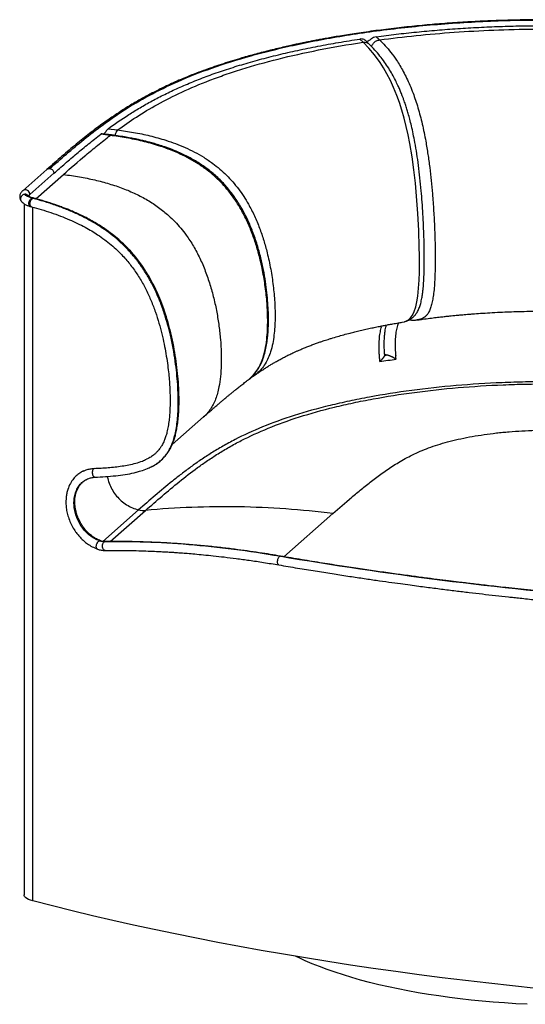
# Paper-space layout '_Dimetric' of a CAD drawing. Header units: millimetres. Extents: x -496 to 410, y -98 to 789.
# Tile 1 of 4: x -496 to -43, y -93 to 789. Entities that reach past the tile are written whole.
import ezdxf

# ---------------------------------------------------------------- set-up
doc = ezdxf.new("R2010")
doc.units = ezdxf.units.MM

psp = doc.layouts.new('_Dimetric')

# ---------------------------------------------------------------- linework, layer by layer
at = {"color": 7, "linetype": 'Continuous', "lineweight": 25}
for p, q in [((-188.17, 768.93), (-191.12, 771.79)), ((-182.6, 767.13), (-186.02, 770.45)), ((-185.57, 770), (-183.43, 770.32)), ((-176.36, 773.88), (-173.43, 771.04)), ((-416.48, 691.42), (-408.05, 690.33)), ((-414.59, 685.46), (-423.01, 686.54)), ((-413.56, 685.85), (-421.94, 686.93)), ((-413.54, 685.81), (-414.59, 685.46)), ((-471.36, 655.01), (-492.99, 635.93)), ((-486.61, 632.46), (-464.97, 651.54)), ((-481.21, 628.71), (-456.53, 650.47)), ((-482.96, 629.19), (-483.67, 629.39)), ((-491.64, 624.27), (-491.64, 4.98)), ((-485.9, 621.71), (-484.98, 621.45)), ((-483.98, -0.26), (-483.98, 621.17)), ((-153.27, 518.19), (-153.1, 518.22)), ((-153.16, 518.11), (-151.35, 518.51)), ((-139.38, 520.23), (-139.19, 520.24)), ((-168.86, 488.62), (-168.94, 488.13)), ((-291.91, 465.9), (-291.68, 466.07)), ((-359.04, 408.53), (-331.04, 433.23)), ((-434.96, 377.67), (-434.65, 377.84)), ((-389.22, 349.95), (-421.16, 321.79)), ((-414.57, 321.62), (-382.99, 349.47)), ((-259.02, 308.02), (-215.21, 346.66)), ((-419.84, 321.44), (-419.06, 321.58)), ((-262.89, 308.38), (-262.2, 308.55))]:
    psp.add_line(p, q, dxfattribs=at)
at = {"color": 7, "linetype": 'Continuous', "lineweight": 25, "flags": 128}
for points in [[(-153.1, 518.22), (-151.23, 518.53), (-149.39, 519.26), (-147.54, 520.38), (-145.72, 522.05), (-143.96, 524.44), (-142.36, 527.69), (-141.01, 531.76), (-139.97, 536.44), (-139.19, 541.47), (-138.49, 548.48), (-138.06, 555.67), (-137.81, 562.96), (-137.71, 570.33), (-137.72, 577.76), (-137.83, 585.24), (-138.31, 600.34), (-139.12, 615.62), (-140.26, 631.09), (-141.37, 642.8), (-142.73, 654.59), (-144.37, 666.41), (-146.35, 678.18), (-147.87, 685.95), (-149.57, 693.57), (-151.44, 700.99), (-153.47, 708.13), (-155.65, 714.91), (-157.95, 721.28), (-160.82, 728.35), (-163.79, 734.78), (-166.81, 740.61), (-169.85, 745.88), (-172.92, 750.65), (-178.02, 757.67), (-183.11, 763.7), (-188.17, 768.93), (-188.17, 768.93)], [(-483.98, -0.26), (-486.07, 0.37), (-487.87, 1.09), (-489.35, 1.89), (-490.48, 2.75), (-491.23, 3.65), (-491.6, 4.58), (-491.64, 4.98)], [(-33.24, -78.73), (-54.44, -76.5), (-75.54, -74.16), (-96.52, -71.7), (-117.38, -69.14), (-138.11, -66.46), (-158.72, -63.68), (-179.19, -60.78), (-199.51, -57.78), (-219.69, -54.67), (-239.72, -51.45), (-259.59, -48.12), (-279.3, -44.69), (-298.84, -41.16), (-318.21, -37.52), (-337.4, -33.77), (-356.41, -29.93), (-375.23, -25.99), (-393.86, -21.94), (-412.3, -17.8), (-430.53, -13.56), (-448.56, -9.22), (-466.38, -4.79), (-483.98, -0.26)], [(-41.33, -92.95), (-51.5, -92.42), (-61.62, -91.77), (-71.66, -91.01), (-81.62, -90.13), (-91.48, -89.14), (-101.23, -88.04), (-110.87, -86.83), (-120.37, -85.5), (-129.73, -84.07), (-138.94, -82.53), (-147.99, -80.89), (-156.86, -79.15), (-165.54, -77.3), (-174.04, -75.36), (-182.32, -73.32), (-190.39, -71.19), (-198.24, -68.96), (-205.85, -66.65), (-213.22, -64.25), (-220.34, -61.77), (-227.2, -59.21), (-233.79, -56.57), (-240.11, -53.86), (-246.14, -51.07), (-248.3, -50.03)]]:
    psp.add_lwpolyline(points, dxfattribs=at)
at = {"color": 7, "linetype": 'Continuous', "lineweight": 25}
for centre, radius, start, end in [((-490.66, 632.61), 4.06, 357.80375, 125.12774), ((-484.77, 630.16), 2.94, 128.55173, 161.99416)]:
    psp.add_arc(centre, radius, start, end, dxfattribs=at)
for points, knots in [([(131.33, 779.3), (125.39, 780.02), (113.81, 781.44), (96.58, 783.23), (80.04, 784.74), (64.17, 785.99), (48.97, 786.98), (33.63, 787.8), (18.24, 788.43), (2.86, 788.86), (-11.62, 789.09), (-25.27, 789.15), (-38.1, 789.07), (-50.11, 788.87), (-61.22, 788.58), (-71.45, 788.23), (-83.95, 787.69), (-99.2, 786.86), (-117.31, 785.59), (-135.57, 784.02), (-153.91, 782.14), (-169.14, 780.32), (-181.18, 778.72), (-189.78, 777.5), (-197.89, 776.28), (-205.31, 775.1), (-212.01, 773.98), (-218.02, 772.94), (-223.37, 771.97), (-228.05, 771.1), (-232.04, 770.34), (-235.19, 769.72), (-237.92, 769.17), (-240.72, 768.6), (-244.17, 767.89), (-248.28, 767.02), (-253.09, 765.97), (-258.59, 764.74), (-264.72, 763.31), (-271.19, 761.74), (-277.75, 760.07), (-284.21, 758.37), (-290.56, 756.62), (-300.41, 753.8), (-313.42, 749.78), (-326.81, 745.18), (-337.41, 741.22), (-345.44, 738.03), (-352.89, 734.9), (-359.62, 731.92), (-365.65, 729.12), (-371.03, 726.51), (-375.8, 724.1), (-380.22, 721.79), (-384.59, 719.43), (-389.17, 716.86), (-394.04, 714.04), (-398.78, 711.17), (-403.34, 708.31), (-407.7, 705.49), (-412.24, 702.45), (-417.05, 699.12), (-422.17, 695.45), (-427.59, 691.43), (-433.26, 687.07), (-439.16, 682.4), (-445.24, 677.44), (-451.49, 672.21), (-457.93, 666.72), (-464.59, 660.96), (-469.07, 657.03), (-471.35, 655.01)], [0, 0, 0, 0, 0.023559, 0.045941, 0.067212, 0.087432, 0.106654, 0.124924, 0.145286, 0.164433, 0.182413, 0.199263, 0.215292, 0.230211, 0.244044, 0.256812, 0.268533, 0.290997, 0.314376, 0.337418, 0.361241, 0.385817, 0.397656, 0.409526, 0.420622, 0.430813, 0.440111, 0.448526, 0.456066, 0.46274, 0.468508, 0.473182, 0.476346, 0.480366, 0.485401, 0.491441, 0.498479, 0.506786, 0.516133, 0.526314, 0.536557, 0.546778, 0.55698, 0.567162, 0.595062, 0.622823, 0.638536, 0.654193, 0.669109, 0.682937, 0.695698, 0.70741, 0.718091, 0.727755, 0.737808, 0.748775, 0.760835, 0.773975, 0.785048, 0.796772, 0.809181, 0.822726, 0.837796, 0.854136, 0.871722, 0.890528, 0.910524, 0.931293, 0.953151, 0.976064, 1, 1, 1, 1]), ([(-468.71, 655.78), (-463.86, 660.06), (-458.92, 664.37), (-448.77, 673.06), (-443.56, 677.44), (-432.7, 686.23), (-427.05, 690.65), (-415.05, 699.47), (-408.7, 703.88), (-395.04, 712.64), (-387.71, 716.98), (-371.8, 725.54), (-363.22, 729.75), (-344.55, 737.96), (-334.47, 741.95), (-312.64, 749.65), (-300.89, 753.35), (-282.03, 758.61), (-275.53, 760.31), (-262.12, 763.61), (-255.21, 765.2), (-233.89, 769.8), (-218.89, 772.62), (-187.48, 777.68), (-171.08, 779.92), (-137.09, 783.71), (-119.51, 785.27), (-83.41, 787.59), (-64.89, 788.37), (-27.16, 789.05), (-7.94, 788.95), (30.99, 787.81), (50.71, 786.77), (90.5, 783.69), (110.58, 781.65), (130.81, 779.11)], [0, 0, 0, 0, 0.0625, 0.0625, 0.125, 0.125, 0.1875, 0.1875, 0.25, 0.25, 0.3125, 0.3125, 0.375, 0.375, 0.4375, 0.4375, 0.5, 0.5, 0.53125, 0.53125, 0.5625, 0.5625, 0.625, 0.625, 0.6875, 0.6875, 0.75, 0.75, 0.8125, 0.8125, 0.875, 0.875, 0.9375, 0.9375, 1, 1, 1, 1]), ([(-176.36, 773.88), (-170.46, 774.68), (-164.51, 775.43), (-155.52, 776.48), (-152.5, 776.82), (-146.46, 777.48), (-143.42, 777.79), (-134.28, 778.71), (-128.15, 779.27), (-115.82, 780.29), (-109.61, 780.76), (-97.14, 781.59), (-90.88, 781.96), (-81.45, 782.44), (-78.29, 782.58), (-71.99, 782.85), (-68.83, 782.97), (-59.34, 783.3), (-53, 783.47), (-40.3, 783.71), (-33.95, 783.78), (-21.23, 783.81), (-14.87, 783.78), (-2.16, 783.62), (4.18, 783.48), (13.69, 783.21), (16.85, 783.11), (23.17, 782.88), (26.33, 782.75), (35.78, 782.33), (42.07, 782), (54.59, 781.26), (60.82, 780.83), (73.22, 779.9), (79.4, 779.39), (97.81, 777.73), (109.92, 776.45), (121.89, 775.01)], [0, 0, 0, 0, 0.0625, 0.0625, 0.09375, 0.09375, 0.125, 0.125, 0.1875, 0.1875, 0.25, 0.25, 0.3125, 0.3125, 0.34375, 0.34375, 0.375, 0.375, 0.4375, 0.4375, 0.5, 0.5, 0.5625, 0.5625, 0.625, 0.625, 0.65625, 0.65625, 0.6875, 0.6875, 0.75, 0.75, 0.8125, 0.8125, 0.875, 0.875, 1, 1, 1, 1]), ([(-173.43, 771.04), (-152.15, 773.91), (-129.76, 776.23), (-94.92, 778.71), (-83.1, 779.37), (-59.11, 780.33), (-46.94, 780.64), (-22.31, 780.85), (-9.85, 780.77), (15.3, 780.2), (27.99, 779.71), (53.58, 778.31), (66.48, 777.4), (92.46, 775.13), (105.53, 773.77), (118.7, 772.2)], [0, 0, 0, 0, 0.25, 0.25, 0.375, 0.375, 0.5, 0.5, 0.625, 0.625, 0.75, 0.75, 0.875, 0.875, 1, 1, 1, 1]), ([(-416.48, 691.42), (-410.64, 695.69), (-404.51, 699.92), (-394.74, 706.16), (-391.38, 708.23), (-384.45, 712.31), (-380.88, 714.34), (-373.5, 718.34), (-369.68, 720.31), (-361.81, 724.2), (-357.75, 726.12), (-349.36, 729.89), (-345.03, 731.74), (-336.11, 735.38), (-331.52, 737.16), (-322.07, 740.64), (-317.21, 742.34), (-307.25, 745.65), (-302.13, 747.27), (-291.66, 750.41), (-286.31, 751.93), (-275.35, 754.89), (-269.77, 756.32), (-258.38, 759.07), (-252.57, 760.4), (-240.76, 762.96), (-234.76, 764.19), (-222.57, 766.55), (-216.39, 767.67), (-203.88, 769.81), (-197.54, 770.82), (-191.12, 771.79)], [0, 0, 0, 0, 0.125, 0.125, 0.1875, 0.1875, 0.25, 0.25, 0.3125, 0.3125, 0.375, 0.375, 0.4375, 0.4375, 0.5, 0.5, 0.5625, 0.5625, 0.625, 0.625, 0.6875, 0.6875, 0.75, 0.75, 0.8125, 0.8125, 0.875, 0.875, 0.9375, 0.9375, 1, 1, 1, 1]), ([(-408.05, 690.33), (-402.73, 694.21), (-397.14, 698.08), (-385.25, 705.75), (-378.94, 709.55), (-365.41, 717.04), (-358.18, 720.73), (-342.64, 727.94), (-334.33, 731.47), (-320.94, 736.6), (-316.32, 738.28), (-306.77, 741.59), (-301.84, 743.21), (-286.56, 747.98), (-275.74, 751.03), (-252.8, 756.78), (-240.69, 759.5), (-215.29, 764.53), (-201.99, 766.85), (-188.17, 768.93)], [0, 0, 0, 0, 0.125, 0.125, 0.25, 0.25, 0.375, 0.375, 0.5, 0.5, 0.5625, 0.5625, 0.625, 0.625, 0.75, 0.75, 0.875, 0.875, 1, 1, 1, 1]), ([(-186.02, 770.44), (-186.21, 770.6), (-186.68, 771.01), (-188.2, 771.72), (-189.85, 771.94), (-190.89, 771.81), (-191.12, 771.79)], [0, 0, 0, 0, 0.19271, 0.499869, 0.888164, 1, 1, 1, 1]), ([(-188.17, 768.93), (-187.2, 768.91), (-185.26, 768.88), (-183.29, 768.02), (-182.7, 767.17), (-182.64, 767.08)], [0, 0, 0, 0, 0.473884, 0.947768, 1, 1, 1, 1]), ([(-184.63, 769.1), (-184.59, 769.25), (-184.47, 769.73), (-184.24, 770.18), (-184.08, 770.49)], [0, 0, 0, 0, 0.314771, 1, 1, 1, 1]), ([(-176.36, 773.88), (-177.19, 773.69), (-178.68, 773.34), (-180.49, 772.2), (-181.78, 771.24), (-182.69, 770.61), (-183.23, 770.3), (-183.42, 770.33), (-183.44, 770.33)], [0, 0, 0, 0, 0.30492, 0.545447, 0.713191, 0.852006, 0.991279, 1, 1, 1, 1]), ([(-180.53, 764.98), (-180.5, 765.18), (-180.3, 766.37), (-178.86, 768.31), (-176.41, 770.36), (-174.42, 770.81), (-173.43, 771.04)], [0, 0, 0, 0, 0.063232, 0.375488, 0.687744, 1, 1, 1, 1]), ([(-173.43, 771.04), (-171.75, 769.35), (-168.38, 765.96), (-163.31, 759.92), (-158.92, 753.89), (-155.21, 748.06), (-152.19, 742.8), (-149.2, 736.97), (-146.27, 730.54), (-143.59, 723.86), (-141.18, 717.05), (-139.04, 710.26), (-137.05, 703.12), (-135.22, 695.69), (-133.56, 688.06), (-131.82, 679.02), (-130.11, 668.56), (-128.5, 656.74), (-127.18, 644.96), (-125.97, 631.97), (-124.95, 617.82), (-124.16, 602.54), (-123.76, 589.97), (-123.62, 580.03), (-123.6, 572.6), (-123.7, 565.23), (-123.93, 557.93), (-124.35, 550.71), (-124.95, 544.26), (-125.77, 538.67), (-126.76, 533.96), (-128.05, 529.88), (-129.6, 526.63), (-131.31, 524.24), (-133.1, 522.57), (-134.92, 521.46), (-137.1, 520.55), (-138.71, 520.36), (-139.69, 520.24)], [0, 0, 0, 0, 0.0444706, 0.0891771, 0.1342154, 0.1614522, 0.1888852, 0.2165304, 0.244392, 0.2724508, 0.2959605, 0.3195284, 0.3431051, 0.3666298, 0.3900445, 0.4133315, 0.4479612, 0.4822784, 0.5163356, 0.5501889, 0.5950771, 0.6398119, 0.6845932, 0.7070758, 0.7296623, 0.7524024, 0.7753935, 0.7987832, 0.8227942, 0.8413901, 0.8605417, 0.8800607, 0.8995242, 0.9185314, 0.9369634, 0.954871, 0.972382, 1, 1, 1, 1]), ([(-151.19, 518.55), (-150.95, 518.6), (-149.88, 518.83), (-148.19, 519.52), (-146.24, 520.52), (-144.64, 521.6), (-143.03, 522.95), (-141.24, 524.85), (-139.36, 527.64), (-137.78, 531.07), (-136.5, 535.03), (-135.57, 539.28), (-134.92, 543.47), (-134.51, 547.04), (-134.25, 549.88), (-134.06, 552.34), (-133.89, 554.91), (-133.7, 558.6), (-133.51, 563.61), (-133.39, 570.1), (-133.36, 577.46), (-133.45, 585.71), (-133.67, 594.78), (-134.04, 604.64), (-134.58, 615), (-135.27, 625.52), (-136.15, 636.31), (-137.22, 647.27), (-138.53, 658.33), (-140.04, 668.95), (-141.63, 678.44), (-143.24, 686.73), (-144.78, 693.68), (-146.28, 699.73), (-147.66, 704.77), (-148.75, 708.46), (-149.6, 711.15), (-150.28, 713.24), (-151.03, 715.44), (-151.88, 717.84), (-152.85, 720.45), (-153.98, 723.37), (-155.37, 726.7), (-157.15, 730.72), (-159.41, 735.37), (-162.18, 740.54), (-165.39, 745.93), (-169.06, 751.4), (-173.17, 756.84), (-177.73, 762.22), (-180.93, 765.44), (-182.6, 767.12)], [0, 0, 0, 0, 0.004478, 0.01985, 0.032976, 0.043788, 0.053685, 0.068868, 0.086752, 0.104462, 0.12138, 0.139664, 0.155739, 0.168472, 0.178022, 0.185535, 0.194301, 0.204541, 0.223216, 0.244408, 0.268095, 0.294279, 0.322964, 0.353575, 0.386331, 0.418778, 0.450359, 0.485164, 0.518823, 0.551366, 0.582795, 0.60714, 0.630208, 0.65051, 0.667933, 0.682463, 0.690073, 0.697429, 0.705756, 0.71506, 0.725339, 0.736813, 0.750826, 0.767607, 0.790162, 0.816294, 0.845987, 0.879208, 0.915961, 0.956223, 1, 1, 1, 1]), ([(-416.48, 691.42), (-416.85, 691.06), (-417.52, 690.4), (-418.5, 688.84), (-419.44, 687.57), (-420.13, 687.05), (-420.38, 686.85)], [0, 0, 0, 0, 0.357761, 0.656678, 0.871906, 1, 1, 1, 1]), ([(-408.05, 690.33), (-408.42, 689.89), (-409.17, 689), (-409.97, 687.06), (-410.23, 685.71), (-410.29, 685.38)], [0, 0, 0, 0, 0.429477, 0.858955, 1, 1, 1, 1]), ([(-408.05, 690.33), (-403.25, 689.65), (-393.62, 688.28), (-379.17, 685.25), (-366.65, 681.83), (-356.11, 678.2), (-347.53, 674.72), (-339.06, 670.66), (-330.78, 665.94), (-323.23, 660.83), (-316.45, 655.43), (-310.44, 649.88), (-304.84, 643.9), (-299.7, 637.54), (-295.03, 630.87), (-290.15, 622.84), (-285.33, 613.38), (-280.8, 602.5), (-277.07, 591.5), (-273.67, 579.21), (-270.77, 565.66), (-268.55, 550.85), (-267.42, 538.53), (-267.01, 528.68), (-266.97, 521.26), (-267.23, 513.84), (-267.9, 506.39), (-269.05, 498.94), (-270.73, 492.14), (-272.98, 486.08), (-275.7, 480.81), (-279.24, 476.03), (-282.77, 472.44), (-285.27, 470.72), (-286.13, 470.13)], [0, 0, 0, 0, 0.048843, 0.097937, 0.147445, 0.177403, 0.207575, 0.237951, 0.268573, 0.299435, 0.325281, 0.351183, 0.37709, 0.402944, 0.428683, 0.454288, 0.492368, 0.530092, 0.567517, 0.604723, 0.654089, 0.703268, 0.75242, 0.777108, 0.801927, 0.82693, 0.852215, 0.877933, 0.904319, 0.924749, 0.945791, 0.96724, 0.988664, 1, 1, 1, 1]), ([(-464.97, 651.54), (-461.64, 654.48), (-458.28, 657.41), (-451.51, 663.28), (-448.09, 666.2), (-441.16, 672.05), (-437.64, 674.96), (-430.46, 680.77), (-426.79, 683.66), (-423.01, 686.54)], [0, 0, 0, 0, 0.25, 0.25, 0.5, 0.5, 0.75, 0.75, 1, 1, 1, 1]), ([(-456.53, 650.47), (-450.03, 656.21), (-443.35, 662.02), (-432.96, 670.78), (-429.42, 673.71), (-422.16, 679.58), (-418.44, 682.52), (-414.59, 685.46)], [0, 0, 0, 0, 0.5, 0.5, 0.75, 0.75, 1, 1, 1, 1]), ([(-421.95, 686.83), (-422.09, 686.87), (-422.4, 686.95), (-422.8, 686.68), (-423.01, 686.54)], [0, 0, 0, 0, 0.4762355, 1, 1, 1, 1]), ([(-291.68, 466.07), (-291.17, 466.42), (-289.04, 467.91), (-285.83, 471.23), (-282.29, 476.01), (-279.57, 481.29), (-277.15, 487.81), (-275.33, 495.6), (-274.15, 504.55), (-273.62, 513.48), (-273.57, 522.38), (-273.98, 533.22), (-275.15, 546.04), (-277.37, 560.83), (-280.26, 574.38), (-283.66, 586.66), (-287.39, 597.66), (-291.91, 608.53), (-296.73, 617.99), (-301.6, 626.02), (-306.26, 632.68), (-311.4, 639.04), (-316.99, 645.02), (-323, 650.56), (-329.78, 655.96), (-337.33, 661.08), (-345.61, 665.79), (-354.08, 669.86), (-362.66, 673.33), (-373.2, 676.96), (-385.71, 680.38), (-400.16, 683.4), (-409.79, 684.77), (-414.59, 685.46)], [0, 0, 0, 0, 0.006732, 0.028249, 0.049807, 0.070941, 0.091465, 0.123181, 0.154003, 0.184299, 0.214278, 0.244053, 0.293437, 0.342846, 0.392442, 0.429819, 0.467417, 0.505317, 0.543573, 0.569296, 0.595155, 0.621129, 0.64716, 0.673185, 0.699154, 0.730164, 0.760931, 0.791452, 0.821768, 0.851867, 0.901608, 0.95093, 1, 1, 1, 1]), ([(-291.85, 465.83), (-290.54, 466.88), (-287.82, 469.08), (-284.25, 473.08), (-281.1, 477.78), (-278.53, 483.07), (-276.53, 488.8), (-275.1, 494.72), (-274.15, 500.37), (-273.6, 505.08), (-273.3, 508.7), (-273.14, 511.35), (-273.05, 513.38), (-273, 514.94), (-272.95, 516.73), (-272.91, 519.22), (-272.92, 522.75), (-273.04, 528.25), (-273.44, 535.65), (-274.29, 544.87), (-275.57, 554.7), (-277.36, 565.12), (-279.77, 576.12), (-282.94, 587.64), (-286.79, 598.94), (-291.33, 609.74), (-296.47, 619.79), (-302.47, 629.44), (-309.38, 638.49), (-317.15, 646.79), (-325.64, 654.17), (-334.68, 660.57), (-343.46, 665.66), (-351.63, 669.64), (-358.81, 672.65), (-365.34, 675.05), (-371.07, 676.93), (-375.34, 678.19), (-378.34, 679.01), (-380.28, 679.53), (-382, 679.97), (-383.64, 680.38), (-385.49, 680.82), (-387.93, 681.39), (-391.23, 682.11), (-395.47, 682.97), (-400.66, 683.92), (-406.78, 684.93), (-411.18, 685.52), (-413.54, 685.84)], [0, 0, 0, 0, 0.017221, 0.035832, 0.05549, 0.07587, 0.096758, 0.118173, 0.138554, 0.155429, 0.166489, 0.175432, 0.182288, 0.187076, 0.191261, 0.200429, 0.212325, 0.22693, 0.255869, 0.286738, 0.319581, 0.354474, 0.391447, 0.430557, 0.47157, 0.507709, 0.543916, 0.580198, 0.616482, 0.652662, 0.688588, 0.724142, 0.759204, 0.786882, 0.812784, 0.835663, 0.855555, 0.872506, 0.87989, 0.88655, 0.892489, 0.897708, 0.903425, 0.911506, 0.922808, 0.937318, 0.955023, 0.975916, 1, 1, 1, 1]), ([(-471.35, 655.01), (-470.97, 655.28), (-470.2, 655.81), (-469.21, 655.79), (-468.71, 655.78)], [0, 0, 0, 0, 0.498875, 1, 1, 1, 1]), ([(-468.71, 655.78), (-468.22, 655.72), (-467.73, 655.56), (-466.83, 655.07), (-466.41, 654.74), (-465.72, 653.95), (-465.44, 653.5), (-465.07, 652.54), (-464.97, 652.03), (-464.97, 651.54)], [0, 0, 0, 0, 0.25, 0.25, 0.5, 0.5, 0.75, 0.75, 1, 1, 1, 1]), ([(-456.53, 650.47), (-451.72, 649.81), (-442.34, 648.5), (-428.64, 645.7), (-415.66, 642.3), (-403.42, 638.2), (-391.93, 633.35), (-381.21, 627.7), (-371.28, 621.19), (-363.17, 614.61), (-356.63, 608.29), (-351.41, 602.47), (-345.75, 595.2), (-339.88, 586.24), (-334.17, 575.41), (-329.27, 563.93), (-325.15, 551.95), (-321.78, 539.64), (-319.13, 527.17), (-317.15, 514.77), (-315.84, 502.63), (-315.15, 490.95), (-315.11, 479.9), (-315.72, 469.65), (-316.9, 461.22), (-318.46, 454.51), (-320.14, 449.28), (-322.24, 444.51), (-324.79, 440.18), (-327.69, 436.38), (-329.97, 434.26), (-331.06, 433.25)], [0, 0, 0, 0, 0.0495062, 0.0966402, 0.1415341, 0.1843558, 0.2253332, 0.2647738, 0.3030745, 0.340693, 0.3656486, 0.3906836, 0.415937, 0.4544641, 0.4940345, 0.534675, 0.5762721, 0.6185515, 0.6610377, 0.7031889, 0.7444276, 0.7841618, 0.8218889, 0.8572011, 0.8898871, 0.9102628, 0.9295876, 0.9480682, 0.9660097, 0.9837627, 1, 1, 1, 1]), ([(-492.99, 635.93), (-493.24, 635.69), (-493.84, 635.13), (-494.62, 634.12), (-495.25, 632.88), (-495.62, 631.53), (-495.68, 630.12), (-495.41, 628.74), (-494.91, 627.53), (-494.45, 626.86), (-494.23, 626.54)], [0, 0, 0, 0, 0.101584, 0.243132, 0.373543, 0.498259, 0.632404, 0.761253, 0.888704, 1, 1, 1, 1]), ([(-491.04, 632.72), (-491.29, 632.68), (-491.93, 632.6), (-492.89, 632.16), (-493.82, 631.42), (-494.51, 630.46), (-494.9, 629.37), (-494.95, 628.25), (-494.72, 627.27), (-494.36, 626.77), (-494.2, 626.56)], [0, 0, 0, 0, 0.090499, 0.225992, 0.361485, 0.496978, 0.632471, 0.767964, 0.903457, 1, 1, 1, 1]), ([(-494.24, 626.55), (-493.75, 626), (-492.8, 624.92), (-490.76, 623.61), (-488.48, 622.52), (-486.74, 621.97), (-485.88, 621.7)], [0, 0, 0, 0, 0.264435, 0.518878, 0.763751, 1, 1, 1, 1]), ([(-487.85, 631.35), (-488.08, 631.61), (-488.54, 632.14), (-489.53, 632.6), (-490.4, 632.75), (-490.91, 632.73), (-491.04, 632.72)], [0, 0, 0, 0, 0.2884184, 0.5932308, 0.8980433, 1, 1, 1, 1]), ([(-483.7, 629.4), (-484.29, 629.59), (-485.46, 629.96), (-486.68, 630.52), (-487.52, 631.02), (-487.73, 631.24), (-487.84, 631.35)], [0, 0, 0, 0, 0.253441, 0.504802, 0.753606, 1, 1, 1, 1]), ([(-487.42, 624.55), (-487.42, 625.04), (-487.35, 625.56), (-487.09, 626.57), (-486.9, 627.06), (-486.41, 627.95), (-486.12, 628.34), (-485.48, 628.96), (-485.14, 629.19), (-484.79, 629.32)], [0, 0, 0, 0, 0.25, 0.25, 0.5, 0.5, 0.75, 0.75, 1, 1, 1, 1]), ([(-484.98, 621.47), (-485.25, 621.58), (-485.8, 621.82), (-486.32, 622.86), (-486.52, 624.25), (-486.32, 625.81), (-485.77, 627.29), (-484.94, 628.51), (-484.3, 628.9), (-483.97, 629.09)], [0, 0, 0, 0, 0.1359038, 0.2798605, 0.4239273, 0.5679051, 0.7119395, 0.85599, 1, 1, 1, 1]), ([(-484.79, 629.32), (-484.43, 629.44), (-484.03, 629.58), (-483.72, 629.38), (-483.69, 629.36)], [0, 0, 0, 0, 0.896445, 1, 1, 1, 1]), ([(-483.97, 629.09), (-483.64, 629.22), (-483.27, 629.36), (-482.97, 629.18), (-482.94, 629.16)], [0, 0, 0, 0, 0.903874, 1, 1, 1, 1]), ([(-379.81, 387.68), (-378.51, 388.27), (-375.55, 389.61), (-371.7, 392.17), (-368.26, 395.1), (-365.48, 398.09), (-363.01, 401.47), (-360.81, 405.32), (-358.86, 409.77), (-357.19, 414.89), (-355.81, 420.72), (-354.77, 427.22), (-354.07, 434.34), (-353.7, 441.87), (-353.65, 450.38), (-353.98, 459.79), (-354.77, 470.07), (-355.98, 480.75), (-357.71, 492.06), (-359.91, 503.18), (-362.51, 513.84), (-365.42, 523.82), (-368.87, 533.83), (-372.91, 543.72), (-377.45, 553.08), (-382.45, 561.87), (-387.86, 570.03), (-393.81, 577.69), (-400.2, 584.77), (-406.97, 591.25), (-414.14, 597.19), (-421.32, 602.35), (-428.62, 606.96), (-436.18, 611.18), (-444.6, 615.33), (-453.87, 619.32), (-463.75, 623), (-473.88, 626.32), (-480.62, 628.17), (-483.97, 629.09)], [0, 0, 0, 0, 0.015944, 0.036262, 0.051035, 0.065729, 0.080525, 0.095665, 0.112099, 0.130382, 0.149633, 0.171143, 0.194212, 0.218077, 0.242517, 0.274071, 0.305641, 0.337689, 0.372582, 0.40977, 0.440143, 0.471195, 0.502662, 0.534208, 0.565751, 0.59452, 0.623522, 0.652479, 0.681071, 0.70957, 0.738223, 0.767719, 0.793338, 0.821603, 0.852794, 0.887207, 0.924558, 0.962363, 1, 1, 1, 1]), ([(-379.78, 387.61), (-378.04, 388.47), (-374.56, 390.18), (-370.42, 393.15), (-367.19, 396.08), (-364.87, 398.66), (-363.08, 401.07), (-361.83, 403.02), (-361.01, 404.47), (-360.42, 405.57), (-359.93, 406.57), (-359.41, 407.68), (-358.7, 409.31), (-357.8, 411.64), (-356.75, 414.87), (-355.7, 418.86), (-354.72, 423.75), (-353.91, 429.45), (-353.35, 435.68), (-352.96, 443.67), (-352.97, 453.25), (-353.51, 464.23), (-354.49, 474.97), (-355.87, 485.67), (-357.7, 496.48), (-359.98, 507.27), (-362.69, 517.75), (-365.76, 527.71), (-369.14, 536.97), (-372.73, 545.44), (-376.46, 553.07), (-380.02, 559.47), (-383.32, 564.8), (-386.46, 569.44), (-389.99, 574.22), (-394.22, 579.41), (-398.98, 584.63), (-404.24, 589.76), (-409.93, 594.73), (-415.46, 599.01), (-420.75, 602.71), (-425.68, 605.87), (-430.92, 608.95), (-436.21, 611.79), (-441.3, 614.31), (-446.1, 616.51), (-450.52, 618.4), (-454.46, 619.98), (-457.83, 621.26), (-460.53, 622.25), (-462.98, 623.12), (-465.63, 624.02), (-468.97, 625.12), (-473.01, 626.38), (-477.75, 627.78), (-481.13, 628.7), (-482.93, 629.18)], [0, 0, 0, 0, 0.020207, 0.040302, 0.05403, 0.066987, 0.077515, 0.085613, 0.091235, 0.094782, 0.098465, 0.102624, 0.107293, 0.116611, 0.127823, 0.141277, 0.157421, 0.176631, 0.19684, 0.217155, 0.252448, 0.286709, 0.319261, 0.352001, 0.385605, 0.419132, 0.451826, 0.483046, 0.51242, 0.539647, 0.564733, 0.587733, 0.604666, 0.620396, 0.637709, 0.657766, 0.680569, 0.701739, 0.724994, 0.750496, 0.767436, 0.786473, 0.806836, 0.826712, 0.845762, 0.863666, 0.880108, 0.894788, 0.907397, 0.91751, 0.924864, 0.93459, 0.946988, 0.962049, 0.979741, 1, 1, 1, 1]), ([(-485.89, 621.73), (-486.16, 621.85), (-486.73, 622.09), (-487.3, 623.12), (-487.38, 624.07), (-487.42, 624.55)], [0, 0, 0, 0, 0.309102, 0.654419, 1, 1, 1, 1]), ([(-484.99, 621.45), (-482.11, 620.66), (-476.37, 619.09), (-467.75, 616.35), (-459.32, 613.33), (-451.32, 610.1), (-443.99, 606.76), (-437.36, 603.38), (-431.38, 599.99), (-425.5, 596.29), (-419.66, 592.2), (-413.8, 587.55), (-407.42, 581.84), (-400.61, 574.74), (-393.69, 566.03), (-387.59, 556.75), (-382.32, 547.1), (-377.84, 537.24), (-374.05, 527.28), (-370.91, 517.39), (-368.35, 507.79), (-366.31, 498.67), (-364.67, 489.91), (-363.4, 481.65), (-362.45, 473.9), (-361.77, 466.85), (-361.35, 460.73), (-361.11, 455.41), (-360.99, 450.71), (-360.97, 445.72), (-361.1, 440.62), (-361.4, 435.34), (-361.89, 430.13), (-362.65, 424.82), (-363.67, 419.83), (-364.88, 415.57), (-366.05, 412.43), (-367.04, 410.2), (-367.91, 408.51), (-368.97, 406.67), (-370.27, 404.74), (-371.9, 402.72), (-373.74, 400.83), (-376.2, 398.76), (-379, 396.89), (-381.13, 395.86), (-382.08, 395.41)], [0, 0, 0, 0, 0.034523, 0.068865, 0.102752, 0.134684, 0.16368, 0.190015, 0.213945, 0.235705, 0.261776, 0.286433, 0.310556, 0.346119, 0.381502, 0.416539, 0.450906, 0.484845, 0.518464, 0.551452, 0.583363, 0.613374, 0.641158, 0.669415, 0.694503, 0.717294, 0.738916, 0.754957, 0.770088, 0.785767, 0.804867, 0.821429, 0.839502, 0.858481, 0.877097, 0.893195, 0.905976, 0.913815, 0.920407, 0.927438, 0.938072, 0.947185, 0.957935, 0.969207, 0.986391, 1, 1, 1, 1]), ([(-139.06, 520.25), (-137.69, 520.44), (-134.17, 520.95), (-128.69, 521.66), (-122.96, 522.37), (-118.05, 522.93), (-114.01, 523.38), (-110.72, 523.72), (-108.12, 523.98), (-105.86, 524.21), (-103.71, 524.41), (-101.37, 524.63), (-98.84, 524.86), (-96.12, 525.09), (-93.2, 525.33), (-88.81, 525.68), (-82.67, 526.13), (-74.43, 526.65), (-65.9, 527.1), (-57.19, 527.47), (-48.46, 527.76), (-38.97, 527.98), (-28.71, 528.1), (-17.66, 528.09), (-6.9, 527.94), (3.48, 527.67), (13.39, 527.31), (23.79, 526.81), (34.7, 526.15), (46.16, 525.32), (58.18, 524.29), (70.31, 523.1), (78.34, 522.17), (82.24, 521.72)], [0, 0, 0, 0, 0.020237, 0.051905, 0.07945, 0.102798, 0.121892, 0.136687, 0.149154, 0.158276, 0.168221, 0.179, 0.190615, 0.203072, 0.216374, 0.230525, 0.262952, 0.299561, 0.341398, 0.376662, 0.415054, 0.456643, 0.501524, 0.549816, 0.601683, 0.643068, 0.686715, 0.732769, 0.78142, 0.832889, 0.88744, 0.945383, 1, 1, 1, 1]), ([(-286.08, 470.05), (-285.88, 470.18), (-284.75, 471), (-282.75, 472.38), (-280.26, 474.08), (-278.17, 475.46), (-276.01, 476.86), (-273.62, 478.38), (-270.84, 480.08), (-267.95, 481.79), (-264.91, 483.53), (-261.78, 485.24), (-258.94, 486.74), (-256.59, 487.93), (-254.7, 488.87), (-252.92, 489.73), (-251.04, 490.62), (-248.94, 491.59), (-246.55, 492.66), (-243.77, 493.86), (-240.47, 495.24), (-236.9, 496.66), (-233.28, 498.04), (-229.9, 499.28), (-226.81, 500.36), (-224.17, 501.26), (-221.83, 502.03), (-219.42, 502.81), (-215.82, 503.93), (-211.16, 505.33), (-205.55, 506.91), (-200.35, 508.29), (-195.4, 509.54), (-190.66, 510.69), (-185.67, 511.84), (-180.68, 512.93), (-176.64, 513.77), (-173.64, 514.38), (-171.37, 514.83), (-168.71, 515.34), (-165.4, 515.97), (-161.35, 516.7), (-157.18, 517.43), (-154.31, 517.9), (-153.08, 518.1)], [0, 0, 0, 0, 0.0069697, 0.0409389, 0.0696039, 0.0931135, 0.1115906, 0.142001, 0.1724403, 0.2015442, 0.2341511, 0.2675236, 0.2971595, 0.31785, 0.3349429, 0.3502699, 0.3674441, 0.3865539, 0.4072443, 0.4310242, 0.4584511, 0.4895545, 0.5167797, 0.5427921, 0.566526, 0.5855012, 0.6000525, 0.6160985, 0.6354202, 0.6731475, 0.7081379, 0.7428198, 0.769653, 0.7974345, 0.8263203, 0.8552107, 0.8811421, 0.8927129, 0.9038271, 0.9176862, 0.9351482, 0.9562648, 0.9810965, 1, 1, 1, 1]), ([(-173.4, 486.17), (-173.5, 487.33), (-173.69, 489.65), (-173.84, 493.09), (-173.88, 496.44), (-173.81, 499.68), (-173.64, 502.77), (-173.36, 505.67), (-172.98, 508.36), (-172.49, 510.81), (-171.9, 512.96), (-171.48, 514.31), (-171.22, 514.85), (-171.22, 514.86)], [0, 0, 0, 0, 0.099817, 0.199608, 0.299408, 0.399225, 0.499038, 0.59883, 0.698623, 0.798465, 0.898359, 0.998278, 1, 1, 1, 1]), ([(-168.79, 488.63), (-168.82, 488.89), (-169.04, 491.02), (-169.19, 494.78), (-169.26, 499.62), (-169.11, 504.08), (-168.79, 508), (-168.35, 511.28), (-167.88, 513.68), (-167.57, 515.05), (-167.41, 515.58), (-167.4, 515.59)], [0, 0, 0, 0, 0.024536, 0.200234, 0.358942, 0.50068, 0.663213, 0.795782, 0.901761, 0.998101, 1, 1, 1, 1]), ([(-156.49, 517.54), (-156.59, 517.34), (-156.95, 516.62), (-157.48, 515.07), (-158.07, 512.89), (-158.57, 510.44), (-158.96, 507.75), (-159.24, 504.85), (-159.42, 501.76), (-159.49, 498.53), (-159.44, 495.18), (-159.29, 491.75), (-159.1, 489.43), (-159, 488.27)], [0, 0, 0, 0, 0.036809, 0.133168, 0.229523, 0.325845, 0.422133, 0.518427, 0.614745, 0.71107, 0.807381, 0.903682, 1, 1, 1, 1]), ([(-146.83, 520.26), (-146.77, 520.26), (-145.46, 520.06), (-143.08, 519.94), (-140.79, 520.12), (-139.73, 520.21)], [0, 0, 0, 0, 0.0247883, 0.5471186, 1, 1, 1, 1]), ([(-173.06, 482.9), (-173.09, 483.08), (-173.13, 483.44), (-173.19, 483.99), (-173.25, 484.53), (-173.3, 485.08), (-173.35, 485.62), (-173.39, 485.99), (-173.4, 486.17)], [0, 0, 0, 0, 0.1669899, 0.33385, 0.5005806, 0.667182, 0.8336549, 1, 1, 1, 1]), ([(-168.94, 488.13), (-168.95, 488.1), (-168.98, 488.05), (-169.03, 487.96), (-169.09, 487.87), (-169.15, 487.76), (-169.22, 487.65), (-169.3, 487.53), (-169.39, 487.4), (-169.48, 487.26), (-169.58, 487.11), (-169.69, 486.96), (-169.81, 486.8), (-169.93, 486.63), (-170.06, 486.45), (-170.2, 486.26), (-170.35, 486.07), (-170.52, 485.84), (-170.74, 485.57), (-171.01, 485.24), (-171.33, 484.86), (-171.69, 484.44), (-172.1, 483.97), (-172.56, 483.45), (-172.89, 483.09), (-173.06, 482.9)], [0, 0, 0, 0, 0.02599, 0.052612, 0.079883, 0.107817, 0.136427, 0.165724, 0.195719, 0.226419, 0.257834, 0.289969, 0.322832, 0.35643, 0.390767, 0.42585, 0.461686, 0.498279, 0.549596, 0.607693, 0.67258, 0.744261, 0.82273, 0.907979, 1, 1, 1, 1]), ([(-166.3, 488.51), (-167.07, 488.7), (-168.15, 488.96), (-168.71, 489.35), (-168.87, 489.46)], [0, 0, 0, 0, 0.719792, 1, 1, 1, 1]), ([(-158.65, 485), (-158.76, 485.06), (-158.97, 485.19), (-159.28, 485.37), (-159.58, 485.55), (-159.88, 485.72), (-160.16, 485.88), (-160.44, 486.04), (-160.71, 486.18), (-160.96, 486.32), (-161.21, 486.45), (-161.44, 486.57), (-161.66, 486.68), (-161.87, 486.79), (-162.07, 486.89), (-162.26, 486.98), (-162.55, 487.12), (-162.94, 487.3), (-163.43, 487.52), (-163.9, 487.72), (-164.35, 487.9), (-164.78, 488.06), (-165.19, 488.21), (-165.58, 488.33), (-165.95, 488.43), (-166.19, 488.49), (-166.3, 488.51)], [0, 0, 0, 0, 0.044484, 0.087394, 0.12873, 0.168491, 0.206677, 0.243285, 0.278315, 0.311766, 0.343637, 0.373928, 0.402639, 0.429771, 0.455325, 0.479301, 0.501701, 0.565989, 0.627966, 0.687663, 0.74511, 0.80034, 0.853391, 0.90431, 0.953156, 1, 1, 1, 1]), ([(-289.42, 467.89), (-288.96, 468.17), (-288.1, 468.68), (-286.97, 469.42), (-286.29, 469.9), (-286.01, 470.1)], [0, 0, 0, 0, 0.400024, 0.754326, 1, 1, 1, 1]), ([(100.77, 456.8), (87.73, 458.44), (74.43, 459.87), (47.43, 462.22), (33.71, 463.14), (12.95, 464.08), (6.01, 464.32), (-7.93, 464.65), (-14.91, 464.75), (-28.88, 464.78), (-35.86, 464.72), (-49.81, 464.45), (-56.77, 464.24), (-77.57, 463.38), (-91.32, 462.5), (-118.36, 460.18), (-131.66, 458.73), (-157.61, 455.28), (-170.26, 453.28), (-188.59, 449.9), (-194.59, 448.71), (-206.36, 446.2), (-212.12, 444.88), (-229.01, 440.75), (-239.74, 437.75), (-259.96, 431.32), (-269.44, 427.89), (-287.08, 420.67), (-295.24, 416.89), (-306.63, 411.04), (-310.28, 409.06), (-317.31, 405.05), (-324.08, 400.99), (-330.4, 396.85), (-336.53, 392.68), (-339.5, 390.58), (-345.28, 386.37), (-348.1, 384.25), (-353.6, 380), (-356.29, 377.87), (-364.23, 371.47), (-369.33, 367.18), (-379.38, 358.59), (-384.32, 354.28), (-389.22, 349.95)], [0, 0, 0, 0, 0.0625, 0.0625, 0.125, 0.125, 0.15625, 0.15625, 0.1875, 0.1875, 0.21875, 0.21875, 0.25, 0.25, 0.3125, 0.3125, 0.375, 0.375, 0.4375, 0.4375, 0.46875, 0.46875, 0.5, 0.5, 0.5625, 0.5625, 0.625, 0.625, 0.6875, 0.6875, 0.71875, 0.71875, 0.75, 0.78125, 0.78125, 0.8125, 0.8125, 0.84375, 0.84375, 0.875, 0.875, 0.9375, 0.9375, 1, 1, 1, 1]), ([(-382.99, 349.47), (-378.1, 353.79), (-373.17, 358.09), (-363.14, 366.67), (-358.05, 370.94), (-347.52, 379.45), (-342.07, 383.68), (-333.47, 389.95), (-330.52, 392.03), (-324.45, 396.16), (-318.2, 400.25), (-311.52, 404.26), (-304.58, 408.22), (-300.98, 410.17), (-289.77, 415.93), (-281.75, 419.64), (-264.45, 426.72), (-255.16, 430.08), (-235.35, 436.38), (-224.84, 439.32), (-208.3, 443.37), (-202.65, 444.66), (-191.13, 447.12), (-185.24, 448.29), (-167.28, 451.6), (-154.88, 453.56), (-129.46, 456.93), (-116.43, 458.36), (-89.93, 460.64), (-76.46, 461.49), (-56.09, 462.33), (-49.28, 462.54), (-35.62, 462.81), (-28.78, 462.86), (-15.1, 462.83), (-8.26, 462.74), (5.39, 462.42), (12.19, 462.18), (32.54, 461.25), (45.99, 460.36), (72.51, 458.05), (85.58, 456.64), (98.42, 455.03)], [0, 0, 0, 0, 0.0625, 0.0625, 0.125, 0.125, 0.1875, 0.1875, 0.21875, 0.21875, 0.25, 0.28125, 0.28125, 0.3125, 0.3125, 0.375, 0.375, 0.4375, 0.4375, 0.5, 0.5, 0.53125, 0.53125, 0.5625, 0.5625, 0.625, 0.625, 0.6875, 0.6875, 0.75, 0.75, 0.78125, 0.78125, 0.8125, 0.8125, 0.84375, 0.84375, 0.875, 0.875, 0.9375, 0.9375, 1, 1, 1, 1]), ([(-331.04, 433.23), (-329.91, 434.22), (-327.8, 436.08), (-324.84, 438.67), (-322.31, 440.87), (-320.23, 442.67), (-318.65, 444.03), (-317.51, 445), (-316.66, 445.74), (-315.85, 446.42), (-315.01, 447.14), (-314.12, 447.89), (-313.07, 448.79), (-311.8, 449.86), (-310.25, 451.16), (-308.45, 452.66), (-306.35, 454.4), (-303.96, 456.36), (-301.28, 458.52), (-298.31, 460.87), (-295.16, 463.33), (-292.94, 465), (-291.85, 465.82)], [0, 0, 0, 0, 0.0881227, 0.1648556, 0.2300113, 0.2835028, 0.3253075, 0.3512263, 0.370968, 0.3913833, 0.4130762, 0.4360401, 0.4602668, 0.4948019, 0.5336704, 0.580291, 0.6346105, 0.6964852, 0.7644275, 0.8392585, 0.92072, 1, 1, 1, 1]), ([(-215.21, 346.66), (-209.67, 351.54), (-204.07, 356.42), (-195.48, 363.71), (-192.58, 366.13), (-186.67, 370.97), (-183.66, 373.38), (-179.02, 376.98), (-177.45, 378.18), (-174.25, 380.56), (-172.62, 381.75), (-169.3, 384.12), (-167.61, 385.3), (-164.15, 387.64), (-162.37, 388.8), (-158.72, 391.11), (-156.84, 392.26), (-152.95, 394.54), (-150.93, 395.67), (-146.74, 397.91), (-144.56, 399.01), (-140.02, 401.17), (-137.66, 402.23), (-132.74, 404.28), (-130.18, 405.28), (-124.83, 407.2), (-122.05, 408.12), (-116.27, 409.89), (-113.26, 410.73), (-107.04, 412.32), (-103.83, 413.07), (-97.23, 414.49), (-93.85, 415.15), (-86.92, 416.38), (-83.39, 416.95), (-76.19, 417.99), (-72.52, 418.46), (-66.96, 419.09), (-65.09, 419.29), (-61.32, 419.66), (-59.43, 419.84), (-49.87, 420.64), (-42.02, 421.07), (-30.2, 421.36), (-26.25, 421.4), (-18.37, 421.36), (-14.45, 421.29), (-6.66, 421.03), (-2.78, 420.85), (4.94, 420.39), (8.77, 420.11), (20.18, 419.15), (27.67, 418.34), (35, 417.42)], [0, 0, 0, 0, 0.125, 0.125, 0.1875, 0.1875, 0.25, 0.25, 0.28125, 0.28125, 0.3125, 0.3125, 0.34375, 0.34375, 0.375, 0.375, 0.40625, 0.40625, 0.4375, 0.4375, 0.46875, 0.46875, 0.5, 0.5, 0.53125, 0.53125, 0.5625, 0.5625, 0.59375, 0.59375, 0.625, 0.625, 0.65625, 0.65625, 0.6875, 0.6875, 0.71875, 0.71875, 0.734375, 0.734375, 0.75, 0.75, 0.8125, 0.8125, 0.84375, 0.84375, 0.875, 0.875, 0.90625, 0.90625, 0.9375, 0.9375, 1, 1, 1, 1]), ([(-429.03, 387.14), (-426.95, 387.24), (-420.68, 387.53), (-410.24, 388.39), (-399.86, 389.88), (-391.72, 391.79), (-386.41, 393.38), (-383.31, 394.88), (-382.09, 395.47)], [0, 0, 0, 0, 0.130604, 0.391856, 0.653184, 0.784105, 0.914964, 1, 1, 1, 1]), ([(-438.48, 384.83), (-439.63, 384.25), (-441.98, 383.07), (-444.92, 380.65), (-447.8, 377.61), (-450.47, 373.66), (-452.45, 369.06), (-453.57, 364.8), (-454.09, 361.4), (-454.34, 357.86), (-454.25, 353.93), (-453.68, 349.37), (-452.54, 344.53), (-450.79, 339.6), (-448.47, 334.78), (-445.94, 330.74), (-443.41, 327.42), (-440.98, 324.7), (-438.17, 322.02), (-434.81, 319.38), (-430.75, 316.8), (-427.7, 315.53), (-426.09, 314.86)], [0, 0, 0, 0, 0.048995, 0.099655, 0.144587, 0.21069, 0.280995, 0.325559, 0.364945, 0.399039, 0.44522, 0.495065, 0.548525, 0.604302, 0.661051, 0.717761, 0.755794, 0.795345, 0.836444, 0.883543, 0.93831, 1, 1, 1, 1]), ([(-438.42, 384.77), (-437.66, 385.15), (-435.84, 386.07), (-432.67, 386.83), (-430.24, 387.04), (-429.03, 387.14)], [0, 0, 0, 0, 0.265841, 0.632917, 1, 1, 1, 1]), ([(-434.65, 377.84), (-433.64, 378.22), (-431.62, 378.99), (-429.39, 379.2), (-428.28, 379.3)], [0, 0, 0, 0, 0.498895, 1, 1, 1, 1]), ([(-429.03, 387.14), (-429.31, 386.96), (-429.88, 386.57), (-430.48, 385.36), (-430.76, 383.86), (-430.66, 382.26), (-430.19, 380.81), (-429.44, 379.79), (-428.74, 379.29), (-428.35, 379.35), (-428.28, 379.36)], [0, 0, 0, 0, 0.132443, 0.271618, 0.410702, 0.549891, 0.688995, 0.828153, 0.967327, 1, 1, 1, 1]), ([(-428.28, 379.3), (-425.12, 379.45), (-418.92, 379.74), (-409.84, 380.53), (-401.29, 381.69), (-395.15, 382.72), (-391.95, 383.62), (-391.36, 383.78)], [0, 0, 0, 0, 0.2552036, 0.5003112, 0.7327066, 0.9499581, 1, 1, 1, 1]), ([(-417.04, 380.05), (-416.96, 379.41), (-416.64, 376.87), (-415.1, 372.5), (-412.47, 367.17), (-408.96, 362.29), (-404.76, 357.99), (-399.97, 354.42), (-394.75, 351.6), (-391.07, 350.5), (-389.22, 349.95)], [0, 0, 0, 0, 0.046217, 0.182472, 0.318726, 0.454981, 0.591236, 0.727491, 0.863745, 1, 1, 1, 1]), ([(-391.16, 383.87), (-389.87, 384.18), (-386.49, 385.01), (-382.67, 386.26), (-380.28, 387.44), (-379.81, 387.68)], [0, 0, 0, 0, 0.332563, 0.868356, 1, 1, 1, 1]), ([(-424.42, 322.26), (-425.88, 322.89), (-428.83, 324.14), (-433, 327.03), (-436.8, 330.54), (-440.11, 334.62), (-442.89, 339.18), (-445.06, 344.14), (-446.5, 349.31), (-447.16, 354.45), (-447.06, 359.43), (-446.17, 364.16), (-444.51, 368.49), (-442.17, 372.21), (-439.22, 375.17), (-436.64, 377.04), (-434.93, 377.64), (-434.52, 377.79)], [0, 0, 0, 0, 0.070867, 0.142496, 0.213409, 0.282, 0.351042, 0.421713, 0.492356, 0.561532, 0.629096, 0.698835, 0.769612, 0.840003, 0.90834, 0.977752, 1, 1, 1, 1]), ([(-423.38, 322.39), (-424.55, 322.87), (-426.82, 323.81), (-430.01, 325.79), (-432.85, 328), (-435.52, 330.54), (-437.92, 333.33), (-439.99, 336.28), (-441.58, 338.99), (-442.8, 341.46), (-443.77, 343.77), (-444.69, 346.39), (-445.49, 349.4), (-446.07, 352.72), (-446.32, 355.85), (-446.28, 359.57), (-445.84, 362.74), (-445.07, 365.6), (-444.29, 367.79), (-443.15, 370.12), (-441.65, 372.4), (-439.84, 374.45), (-437.62, 376.33), (-435.85, 377.22), (-434.96, 377.67)], [0, 0, 0, 0, 0.057079, 0.111105, 0.161313, 0.207231, 0.261325, 0.307745, 0.348543, 0.382995, 0.414052, 0.444909, 0.490681, 0.5354, 0.578478, 0.618167, 0.690788, 0.716043, 0.752353, 0.800087, 0.842944, 0.891173, 0.944797, 1, 1, 1, 1]), ([(-215.21, 346.66), (-243.39, 350.21), (-271.57, 352.22), (-327.61, 353.16), (-355.47, 352.09), (-382.99, 349.47)], [0, 0, 0, 0, 0.5, 0.5, 1, 1, 1, 1]), ([(-426.07, 314.9), (-426.26, 314.98), (-426.7, 315.17), (-427.06, 316.11), (-427.11, 317.43), (-426.8, 318.95), (-426.18, 320.41), (-425.33, 321.64), (-424.72, 322.05), (-424.41, 322.26)], [0, 0, 0, 0, 0.118004, 0.264944, 0.411988, 0.55895, 0.705969, 0.853004, 1, 1, 1, 1]), ([(-419.84, 321.44), (-420.04, 321.44), (-420.23, 321.44), (-420.61, 321.46), (-421.19, 321.49), (-421.77, 321.57), (-422.52, 321.71), (-422.89, 321.79), (-423.65, 322), (-424.03, 322.12), (-424.42, 322.26)], [0, 0, 0, 0, 0.125, 0.125, 0.25, 0.5, 0.5, 0.75, 0.75, 1, 1, 1, 1]), ([(-424.41, 322.26), (-424.1, 322.4), (-423.72, 322.56), (-423.45, 322.37), (-423.4, 322.33)], [0, 0, 0, 0, 0.812558, 1, 1, 1, 1]), ([(-419.05, 321.62), (-419.78, 321.64), (-421.21, 321.69), (-422.68, 322.16), (-423.4, 322.39)], [0, 0, 0, 0, 0.503505, 1, 1, 1, 1]), ([(-419.16, 313.66), (-419.21, 313.65), (-419.57, 313.58), (-420.23, 314.03), (-420.98, 315), (-421.44, 316.42), (-421.55, 318.01), (-421.29, 319.54), (-420.7, 320.81), (-420.13, 321.23), (-419.84, 321.44)], [0, 0, 0, 0, 0.022257, 0.16196, 0.301576, 0.441292, 0.58093, 0.720623, 0.86033, 1, 1, 1, 1]), ([(-262.89, 308.38), (-276.73, 310.76), (-290.47, 312.81), (-317.63, 316.27), (-331.04, 317.67), (-357.38, 319.82), (-370.31, 320.57), (-395.56, 321.46), (-407.88, 321.59), (-419.84, 321.44)], [0, 0, 0, 0, 0.25, 0.25, 0.5, 0.5, 0.75, 0.75, 1, 1, 1, 1]), ([(-262.2, 308.55), (-265.22, 309.07), (-271.55, 310.14), (-281.44, 311.68), (-292.13, 313.24), (-303.61, 314.78), (-315.86, 316.25), (-328.83, 317.63), (-342.5, 318.88), (-356.81, 319.95), (-371.71, 320.8), (-387.13, 321.39), (-403.03, 321.72), (-413.65, 321.65), (-419.06, 321.62)], [0, 0, 0, 0, 0.055337, 0.115973, 0.181891, 0.253067, 0.329453, 0.410976, 0.497537, 0.589007, 0.685221, 0.785972, 0.891003, 1, 1, 1, 1]), ([(-426.08, 314.86), (-424.94, 314.49), (-422.63, 313.76), (-420.33, 313.67), (-419.16, 313.62)], [0, 0, 0, 0, 0.493918, 1, 1, 1, 1]), ([(-419.16, 313.62), (-415.56, 313.65), (-408.65, 313.71), (-398.59, 313.62), (-389.33, 313.43), (-380.9, 313.15), (-373.79, 312.85), (-367.92, 312.56), (-363.19, 312.29), (-359.02, 312.04), (-355.15, 311.78), (-350.75, 311.47), (-345.3, 311.05), (-338.54, 310.48), (-330.77, 309.76), (-321.98, 308.87), (-312.22, 307.77), (-301.48, 306.43), (-289.78, 304.83), (-277.04, 302.93), (-268.16, 301.44), (-263.56, 300.67)], [0, 0, 0, 0, 0.073164, 0.140668, 0.202339, 0.258041, 0.307666, 0.342339, 0.373177, 0.400155, 0.423451, 0.448261, 0.48536, 0.528669, 0.578208, 0.633994, 0.696036, 0.763053, 0.836077, 0.915074, 1, 1, 1, 1]), ([(-263.56, 300.68), (-263.57, 300.68), (-263.8, 300.62), (-264.2, 301.05), (-264.62, 301.98), (-264.76, 303.38), (-264.62, 304.95), (-264.22, 306.46), (-263.61, 307.73), (-263.13, 308.16), (-262.89, 308.38)], [0, 0, 0, 0, 0.001906, 0.144516, 0.287039, 0.429663, 0.572208, 0.714808, 0.857423, 1, 1, 1, 1]), ([(-263.56, 300.67), (-257.99, 299.72), (-247.17, 297.88), (-231.29, 295.29), (-216.29, 292.91), (-202.17, 290.74), (-188.97, 288.77), (-176.7, 286.98), (-165.37, 285.38), (-155.29, 283.98), (-146.41, 282.78), (-138.67, 281.75), (-131.52, 280.81), (-124.75, 279.93), (-118.14, 279.1), (-111.67, 278.29), (-103.35, 277.26), (-93.27, 276.05), (-81.41, 274.66), (-69.71, 273.32), (-60.33, 272.29), (-52.98, 271.49), (-47.34, 270.89), (-40.74, 270.2), (-33.12, 269.41), (-24.46, 268.54), (-14.76, 267.58), (-4.01, 266.55), (7.78, 265.46), (20.64, 264.31), (29.58, 263.55), (34.22, 263.15)], [0, 0, 0, 0, 0.058801, 0.114237, 0.166307, 0.215011, 0.260349, 0.302321, 0.340928, 0.376169, 0.404946, 0.431009, 0.454537, 0.477177, 0.499328, 0.520989, 0.54216, 0.582806, 0.621729, 0.660378, 0.699027, 0.714705, 0.733044, 0.754723, 0.779743, 0.808102, 0.839802, 0.874841, 0.913221, 0.95494, 1, 1, 1, 1]), ([(34.57, 270.9), (-16.94, 275.23), (-67.7, 280.54), (-167.07, 293.06), (-215.68, 300.27), (-262.89, 308.38)], [0, 0, 0, 0, 0.5, 0.5, 1, 1, 1, 1]), ([(34.92, 271.12), (29.37, 271.6), (18.6, 272.51), (2.99, 273.93), (-11.61, 275.31), (-25.19, 276.64), (-37.77, 277.93), (-49.36, 279.15), (-59.71, 280.27), (-68.87, 281.28), (-76.9, 282.19), (-84.12, 283.03), (-90.57, 283.79), (-96.67, 284.51), (-103.63, 285.35), (-112.11, 286.4), (-122.37, 287.69), (-133.87, 289.18), (-146.61, 290.87), (-160.57, 292.78), (-175.4, 294.87), (-191.05, 297.16), (-207.45, 299.63), (-224.86, 302.36), (-243.25, 305.34), (-255.76, 307.46), (-262.2, 308.55)], [0, 0, 0, 0, 0.053973, 0.104785, 0.152438, 0.19693, 0.238263, 0.276436, 0.311448, 0.340767, 0.367431, 0.391439, 0.412792, 0.431841, 0.452475, 0.482594, 0.517034, 0.555793, 0.598873, 0.646273, 0.697992, 0.750713, 0.807275, 0.867676, 0.931918, 1, 1, 1, 1])]:
    psp.add_open_spline(points, degree=3, knots=knots, dxfattribs=at)
for points in [[(-484.79, 629.32), (-487.84, 630.21), (-490.05, 631.41), (-491.04, 632.72)], [(-166.3, 488.51), (-167.18, 488.39), (-168.06, 488.26), (-168.94, 488.13)], [(-158.65, 485), (-158.78, 486.09), (-158.9, 487.18), (-159, 488.27)], [(-173.06, 482.9), (-168.31, 483.63), (-163.5, 484.33), (-158.65, 485)], [(-389.22, 349.95), (-387.15, 349.44), (-385.03, 349.28), (-382.99, 349.47)]]:
    psp.add_open_spline(points, degree=3, dxfattribs=at)

doc.saveas('drawing.dxf')
